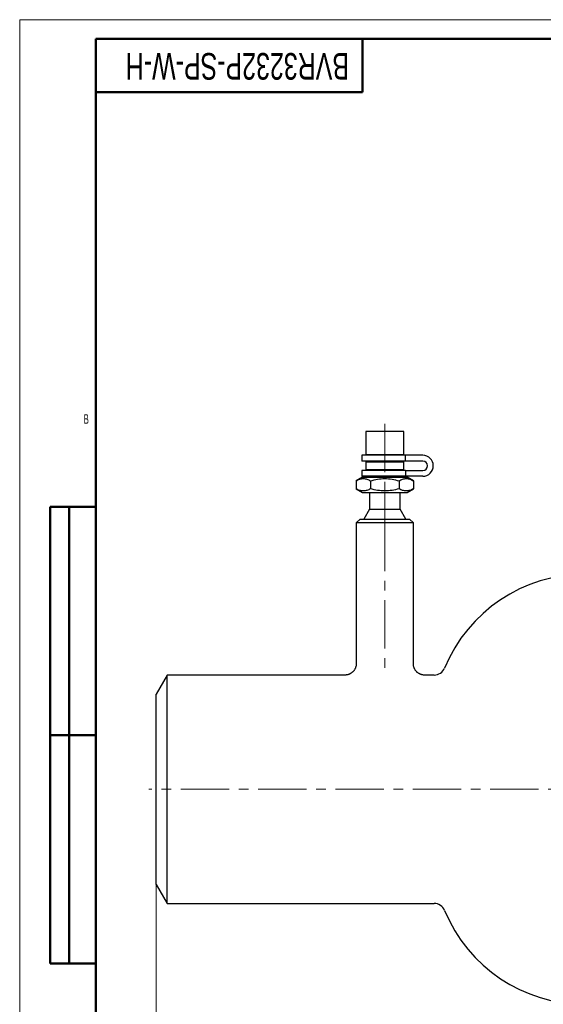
# Model space of a CAD drawing. Header units: millimetres. Extents: x 0 to 594, y 0 to 420.
# Tile 2 of 20: x 0 to 138, y 161 to 420. Entities that reach past the tile are written whole.
import ezdxf

# ---------------------------------------------------------------- set-up
doc = ezdxf.new("R2010")
doc.units = ezdxf.units.MM
doc.linetypes.add('CENTERX2', pattern=[20.32, 12.7, -2.54, 2.54, -2.54])
doc.layers.add('ОСЕВЫЕ', color=7, linetype='Continuous')
doc.layers.add('ОСНОВНОЙ', color=7, linetype='Continuous', lineweight=25)
doc.styles.add('SLDTEXTSTYLE1', font='TXT', dxfattribs={"width": 0.7})
doc.styles.add('SLDTEXTSTYLE3', font='TXT', dxfattribs={"width": 0.605})
doc.dimstyles.new('SLDDIMSTYLE0', dxfattribs={"dimtxt": 5, "dimasz": 3.5, "dimexe": 0, "dimexo": 0.0625, "dimgap": 1.25, "dimtad": 2, "dimrnd": 1e-09, "dimzin": 12, "dimdsep": 46, "dimtxsty": 'SLDTEXTSTYLE1', "dimsah": 1, "dimcen": 0.09, "dimadec": 0, "dimazin": 3, "dimtol": 1, "dimtp": 3, "dimtm": 3, "dimtfac": 1, "dimtdec": 3, "dimtofl": 0, "dimtmove": 0, "dimatfit": 3, "dimfxl": 1, "dimfrac": 2, "dimtolj": 1, "dimarcsym": 0})

# ---------------------------------------------------------------- blocks, each defined once
blk = doc.blocks.new('_D')
at = {"color": 7, "linetype": 'Continuous', "lineweight": 0}
for p, q in [((35.88, 192.8), (35.88, 141.8)), ((335.88, 192.8), (335.88, 141.8)), ((35.88, 143.3), (335.88, 143.3))]:
    blk.add_line(p, q, dxfattribs=at)
at = {"color": 7, "linetype": 'Continuous', "lineweight": 18}
for points in [[(35.88, 143.3), (39.38, 142.8), (39.38, 143.8)], [(335.88, 143.3), (332.38, 143.8), (332.38, 142.8)]]:
    blk.add_solid(points, dxfattribs=at)
at = {"color": 7, "linetype": 'Continuous', "lineweight": 18, "char_height": 5, "attachment_point": 1, "style": 'SLDTEXTSTYLE1'}
for s, insert in [('±3', (193.5, 149.74)), ('300', (182.23, 149.74))]:
    blk.add_mtext(s, dxfattribs=dict(at, insert=insert))

msp = doc.modelspace()

# ---------------------------------------------------------------- linework, layer by layer
at = {"color": 7, "linetype": 'Continuous', "lineweight": 50}
for p, q in [((589, 415), (20, 415)), ((20, 415), (20, 5)), ((90, 401), (90, 415)), ((20, 401), (90, 401)), ((8, 172), (8, 292)), ((20, 292), (8, 292)), ((8, 172), (8, 292)), ((13, 172), (13, 292)), ((13, 172), (13, 292)), ((8, 232), (20, 232)), ((20, 232), (8, 232)), ((8, 172), (20, 172))]:
    msp.add_line(p, q, dxfattribs=at)
at = {"color": 7, "linetype": 'CENTERX2', "lineweight": 18}
for p, q in [((95.884, 313.795), (95.884, 295.795)), ((95.884, 295.795), (95.884, 291.393)), ((95.884, 288.795), (95.884, 291.393)), ((95.884, 287.795), (95.884, 288.795)), ((95.884, 287.795), (95.884, 248.795)), ((258.181, 217.795), (33.884, 217.795))]:
    msp.add_line(p, q, dxfattribs=at)
at = {"color": 7, "linetype": 'Continuous', "lineweight": 25}
for p, q in [((90.884, 311.795), (90.884, 305.795)), ((100.884, 311.795), (90.884, 311.795)), ((100.884, 305.795), (100.884, 311.795)), ((89.884, 305.545), (89.884, 304.045)), ((101.339, 305.545), (89.884, 305.545)), ((90.884, 305.795), (100.884, 305.795)), ((91.884, 305.795), (91.884, 305.545)), ((99.884, 305.545), (99.884, 305.795)), ((101.339, 304.045), (101.339, 305.545)), ((105.884, 305.545), (101.339, 305.545)), ((101.339, 304.045), (89.884, 304.045)), ((90.884, 303.795), (90.884, 301.795)), ((90.884, 303.795), (100.884, 303.795)), ((91.884, 304.045), (91.884, 303.795)), ((99.884, 303.795), (99.884, 304.045)), ((100.884, 301.795), (100.884, 303.795)), ((105.884, 304.045), (101.339, 304.045)), ((89.884, 301.545), (89.884, 300.045)), ((101.339, 301.545), (89.884, 301.545)), ((90.884, 301.795), (100.884, 301.795)), ((91.884, 301.795), (91.884, 301.545)), ((99.884, 301.545), (99.884, 301.795)), ((101.339, 301.545), (101.339, 300.045)), ((101.339, 301.545), (105.884, 301.545)), ((90.034, 299.795), (88.379, 298.839)), ((88.379, 298.839), (88.379, 296.751)), ((101.339, 300.045), (89.884, 300.045)), ((90.034, 299.795), (101.734, 299.795)), ((91.884, 300.045), (91.884, 299.795)), ((92.131, 298.839), (92.131, 296.751)), ((99.637, 298.839), (99.637, 296.751)), ((99.884, 299.795), (99.884, 300.045)), ((105.884, 300.045), (101.339, 300.045)), ((103.39, 298.839), (101.734, 299.795)), ((103.39, 298.839), (103.39, 296.751)), ((88.379, 296.751), (90.034, 295.795)), ((90.034, 295.795), (101.734, 295.795)), ((91.884, 295.795), (91.884, 291.393)), ((99.884, 291.393), (99.884, 295.795)), ((101.734, 295.795), (103.39, 296.751)), ((20, 292), (20, 5)), ((20, 292), (20, 5)), ((91.884, 291.393), (90.384, 288.795)), ((91.884, 291.393), (99.884, 291.393)), ((101.384, 288.795), (99.884, 291.393)), ((89.384, 288.795), (88.384, 287.795)), ((88.384, 287.795), (88.384, 250.795)), ((103.384, 287.795), (88.384, 287.795)), ((89.384, 288.795), (102.384, 288.795)), ((103.384, 287.795), (102.384, 288.795)), ((103.384, 250.793), (103.384, 287.795)), ((103.38, 250.793), (103.379, 250.793)), ((38.771, 247.795), (35.884, 242.795)), ((85.384, 247.795), (38.771, 247.795)), ((38.771, 217.795), (38.771, 247.795)), ((108.821, 247.795), (106.379, 247.795)), ((106.379, 247.794), (106.38, 247.794)), ((35.884, 217.795), (35.884, 242.795)), ((35.884, 192.795), (35.884, 217.795)), ((38.771, 187.795), (38.771, 217.795)), ((35.884, 192.795), (38.771, 187.795)), ((38.771, 187.795), (108.821, 187.795))]:
    msp.add_line(p, q, dxfattribs=at)
for centre, radius, start, end in [((105.884, 302.795), 2.75, 270, 90), ((105.884, 302.795), 1.25, 270, 90), ((148.384, 234.512), 39.783, 90, 157.62943), ((108.821, 250.795), 3, 270, 337.62943), ((108.821, 184.795), 3, 22.37057, 90), ((148.384, 201.078), 39.783, 202.37057, 270)]:
    msp.add_arc(centre, radius, start, end, dxfattribs=at)
for points, knots in [([(88.379, 298.839), (88.685, 299.016), (88.994, 299.162), (89.617, 299.364), (89.932, 299.42), (90.411, 299.42), (90.571, 299.407), (90.888, 299.354), (91.046, 299.314), (91.515, 299.163), (91.825, 299.017), (92.131, 298.839)], [0, 0, 0, 0, 0.25, 0.25, 0.5, 0.5, 0.625, 0.625, 0.75, 0.75, 1, 1, 1, 1]), ([(92.131, 298.839), (93.354, 299.192), (94.598, 299.42), (96.526, 299.42), (97.16, 299.364), (98.41, 299.162), (99.026, 299.016), (99.637, 298.839)], [0, 0, 0, 0, 0.5, 0.5, 0.75, 0.75, 1, 1, 1, 1]), ([(99.637, 298.839), (99.943, 299.016), (100.252, 299.162), (100.876, 299.364), (101.191, 299.42), (101.669, 299.42), (101.83, 299.407), (102.147, 299.354), (102.304, 299.314), (102.774, 299.163), (103.083, 299.017), (103.39, 298.839)], [0, 0, 0, 0, 0.25, 0.25, 0.5, 0.5, 0.625, 0.625, 0.75, 0.75, 1, 1, 1, 1]), ([(92.131, 296.751), (91.825, 296.574), (91.516, 296.428), (90.893, 296.226), (90.578, 296.171), (90.099, 296.17), (89.939, 296.184), (89.622, 296.237), (89.464, 296.276), (88.995, 296.428), (88.685, 296.574), (88.379, 296.751)], [0, 0, 0, 0, 0.25, 0.25, 0.5, 0.5, 0.625, 0.625, 0.75, 0.75, 1, 1, 1, 1]), ([(99.637, 296.751), (98.415, 296.398), (97.17, 296.171), (95.242, 296.171), (94.608, 296.226), (93.359, 296.429), (92.742, 296.575), (92.131, 296.751)], [0, 0, 0, 0, 0.5, 0.5, 0.75, 0.75, 1, 1, 1, 1]), ([(103.39, 296.751), (103.083, 296.574), (102.775, 296.428), (102.151, 296.226), (101.836, 296.171), (101.357, 296.17), (101.197, 296.184), (100.88, 296.237), (100.723, 296.276), (100.253, 296.428), (99.944, 296.574), (99.637, 296.751)], [0, 0, 0, 0, 0.25, 0.25, 0.5, 0.5, 0.625, 0.625, 0.75, 0.75, 1, 1, 1, 1]), ([(88.382, 250.795), (88.383, 250.767), (88.385, 250.655), (88.368, 250.46), (88.331, 250.215), (88.274, 249.977), (88.198, 249.747), (88.106, 249.527), (87.998, 249.317), (87.876, 249.119), (87.741, 248.934), (87.593, 248.761), (87.435, 248.602), (87.268, 248.457), (87.094, 248.327), (86.913, 248.211), (86.727, 248.11), (86.538, 248.023), (86.347, 247.951), (86.155, 247.894), (85.965, 247.85), (85.778, 247.819), (85.595, 247.801), (85.464, 247.794), (85.394, 247.796), (85.384, 247.796)], [0, 0, 0, 0, 0.0179723, 0.0713084, 0.1240001, 0.1759378, 0.2271736, 0.2777485, 0.3276911, 0.3770198, 0.4257447, 0.4738678, 0.5213839, 0.5682807, 0.6145378, 0.6601268, 0.7050099, 0.7491383, 0.7924502, 0.8348678, 0.8762932, 0.9166031, 0.9556409, 0.9932054, 1, 1, 1, 1]), ([(106.38, 247.796), (106.357, 247.796), (106.268, 247.795), (106.112, 247.806), (105.909, 247.83), (105.701, 247.871), (105.492, 247.928), (105.285, 248), (105.082, 248.089), (104.885, 248.193), (104.694, 248.312), (104.513, 248.446), (104.342, 248.593), (104.182, 248.753), (104.034, 248.925), (103.895, 249.114), (103.767, 249.321), (103.654, 249.542), (103.561, 249.769), (103.487, 250), (103.433, 250.233), (103.399, 250.466), (103.383, 250.653), (103.385, 250.762), (103.386, 250.793)], [0, 0, 0, 0, 0.0149944, 0.0562621, 0.0999929, 0.1451067, 0.1911466, 0.2378131, 0.2849165, 0.3323336, 0.3799815, 0.4278032, 0.475758, 0.5238163, 0.5719556, 0.6201589, 0.6736377, 0.7264711, 0.7785434, 0.8299084, 0.8806084, 0.930673, 0.9801216, 1, 1, 1, 1])]:
    msp.add_open_spline(points, degree=3, knots=knots, dxfattribs=at)
at = {"layer": 'ОСЕВЫЕ', "lineweight": 18}
for q in [(594, 420), (0, 0)]:
    msp.add_line((0, 420), q, dxfattribs=at)
at = {"layer": 'ОСНОВНОЙ', "linetype": 'Continuous', "lineweight": 18}
for p, q in [((20, 5), (20, 415)), ((20, 415), (589, 415)), ((19.999, 210), (20.001, 210))]:
    msp.add_line(p, q, dxfattribs=at)

# ---------------------------------------------------------------- texts
at = {"color": 7, "linetype": 'Continuous', "lineweight": 0, "insert": (57.173, 404.248), "char_height": 7, "attachment_point": 2, "rotation": 180, "style": 'SLDTEXTSTYLE1'}
msp.add_mtext('BVR3232P-SP-W-H', dxfattribs=at)
at = {"layer": 'ОСНОВНОЙ', "insert": (17.487, 316.323), "char_height": 2.5, "attachment_point": 2, "style": 'SLDTEXTSTYLE3'}
msp.add_mtext('B', dxfattribs=at)

# ---------------------------------------------------------------- dimensions: what is measured, and where the dimension line sits
at = {"color": 7, "linetype": 'Continuous', "lineweight": 18}
dim = msp.add_linear_dim(base=(335.884, 143.295), p1=(35.884, 192.795), p2=(335.884, 192.795), dimstyle='SLDDIMSTYLE0', dxfattribs=at)
dim.commit()
dim.dimension.update_dxf_attribs({"geometry": '_D', "text_midpoint": (190.754, 143.295), "dimtype": 160})

doc.saveas('drawing.dxf')
